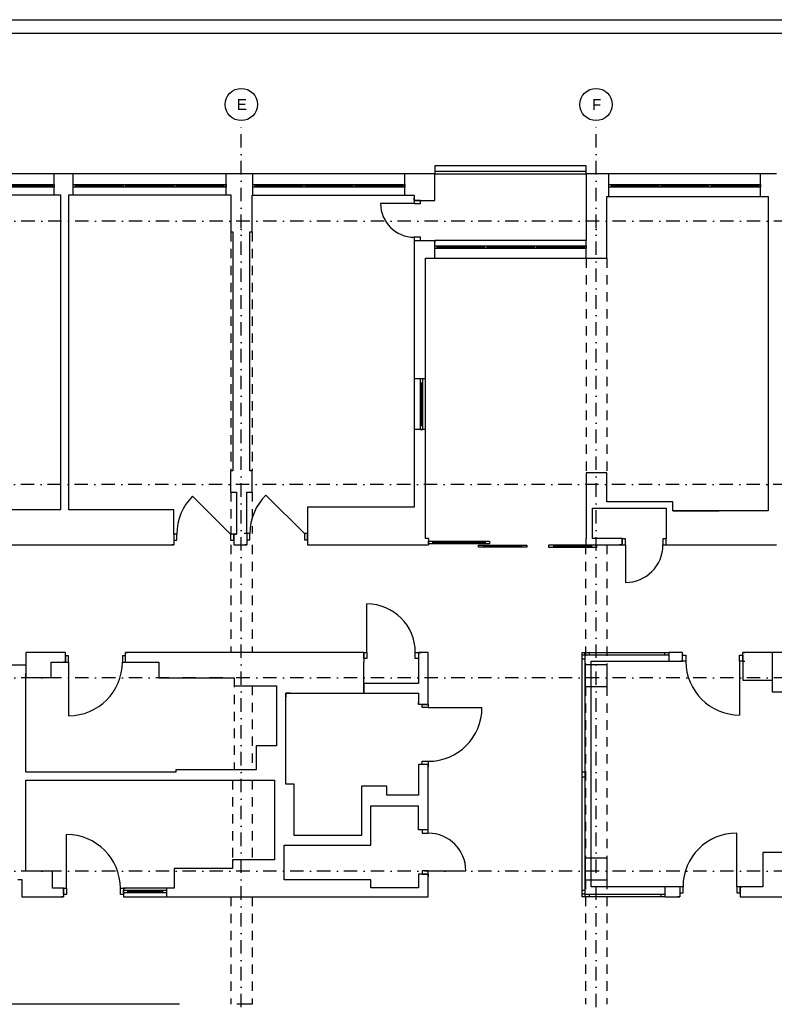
# Model space of a CAD drawing. Header units: metres. Extents: x -5222 to 1778, y -168 to 2848.
# Tile 9 of 16: x -2494 to -1090, y 970 to 2802. Entities that reach past the tile are written whole.
import ezdxf
from ezdxf.enums import TextEntityAlignment as Align

# ---------------------------------------------------------------- set-up
doc = ezdxf.new("R2010")
doc.units = ezdxf.units.M
doc.header["$LTSCALE"] = 50
doc.header["$MEASUREMENT"] = 0
doc.linetypes.add('DO', pattern=[1, 0.5, -0.24, 0.02, -0.24])
doc.linetypes.add('DP', pattern=[0.63, 0.35, -0.28])
for name, color, linetype in [('BS_ram', 2, 'Continuous'), ('BZ_osd', 1, 'DO'), ('k3_sciany istn', 1, 'DP')]:
    doc.layers.add(name, color=color, linetype=linetype)
doc.styles.add('GENERATED_STYLE_1', font='arial.ttf')

msp = doc.modelspace()

# ---------------------------------------------------------------- linework, layer by layer
at = {"layer": 'BS_ram', "color": 1}
msp.add_lwpolyline([(-5221.528, -167.66), (-5221.528, 2802.34), (1778.472, 2802.34), (1778.472, -167.66)], close=True, dxfattribs=at)
at = {"layer": 'BS_ram'}
msp.add_lwpolyline([(-5071.528, -142.66), (-5071.528, 2777.34), (1753.472, 2777.34), (1753.472, -142.66)], close=True, dxfattribs=at)
at = {"layer": 'BZ_osd'}
for p, q in [((-2082.01, 214.531), (-2082.01, 2614.531)), ((-1422.01, 214.531), (-1422.01, 2614.531)), ((183.67, 2427.441), (-4907.568, 2427.441)), ((182.658, 1937.441), (-4907.568, 1937.441)), ((183.67, 1577.441), (-4907.568, 1577.441)), ((183.67, 1217.441), (-4907.568, 1217.441))]:
    msp.add_line(p, q, dxfattribs=at)
at = {"layer": 'BZ_osd', "color": 7, "linetype": 'Continuous'}
for centre in [(-2082.01, 2644.531), (-1422.01, 2644.531)]:
    msp.add_circle(centre, 30, dxfattribs=at)
at = {"layer": 'k3_sciany istn', "linetype": 'Continuous'}
for p, q in [((-1440.14, 2530.541), (-1722.144, 2530.541)), ((-1722.144, 2530.541), (-1722.144, 2515.541)), ((-1440.14, 2515.541), (-1440.14, 2530.541)), ((-2430.11, 2515.541), (-2715.61, 2515.541)), ((-2430.11, 2476.241), (-2430.11, 2515.541)), ((-2394.91, 2476.241), (-2394.91, 2515.541)), ((-2110.31, 2515.541), (-2394.91, 2515.541)), ((-2110.31, 2476.241), (-2110.31, 2515.541)), ((-2060.764, 2475.541), (-2060.764, 2515.541)), ((-1777.464, 2515.541), (-2060.764, 2515.541)), ((-1777.464, 2475.541), (-1777.464, 2515.541)), ((-1722.144, 2520.541), (-1440.14, 2520.541)), ((-1722.144, 2515.541), (-1440.14, 2515.541)), ((-1398.01, 2473.241), (-1398.01, 2515.541)), ((-1116.007, 2515.541), (-1398.01, 2515.541)), ((-1116.007, 2473.241), (-1116.007, 2515.541)), ((-2715.61, 2495.541), (-2430.11, 2495.541)), ((-2434.11, 2493.041), (-2523.943, 2493.041)), ((-2434.11, 2495.541), (-2434.11, 2490.541)), ((-2430.11, 2495.541), (-2430.11, 2490.541)), ((-2394.91, 2490.541), (-2394.91, 2495.541)), ((-2394.91, 2495.541), (-2110.31, 2495.541)), ((-2390.91, 2495.541), (-2390.91, 2490.541)), ((-2301.377, 2493.041), (-2390.91, 2493.041)), ((-2301.377, 2495.541), (-2301.377, 2490.541)), ((-2297.377, 2495.541), (-2297.377, 2490.541)), ((-2207.843, 2493.041), (-2297.377, 2493.041)), ((-2207.843, 2495.541), (-2207.843, 2490.541)), ((-2203.843, 2495.541), (-2203.843, 2490.541)), ((-2114.31, 2493.041), (-2203.843, 2493.041)), ((-2114.31, 2495.541), (-2114.31, 2490.541)), ((-2110.31, 2495.541), (-2110.31, 2490.541)), ((-2060.764, 2490.541), (-2060.764, 2495.541)), ((-2060.764, 2495.541), (-1777.464, 2495.541)), ((-2056.764, 2495.541), (-2056.764, 2490.541)), ((-1967.664, 2493.041), (-2056.764, 2493.041)), ((-1967.664, 2495.541), (-1967.664, 2490.541)), ((-1963.664, 2495.541), (-1963.664, 2490.541)), ((-1874.564, 2493.041), (-1963.664, 2493.041)), ((-1874.564, 2495.541), (-1874.564, 2490.541)), ((-1870.564, 2495.541), (-1870.564, 2490.541)), ((-1781.464, 2493.041), (-1870.564, 2493.041)), ((-1781.464, 2495.541), (-1781.464, 2490.541)), ((-1777.464, 2495.541), (-1777.464, 2490.541)), ((-1398.01, 2490.541), (-1398.01, 2495.541)), ((-1398.01, 2495.541), (-1116.007, 2495.541)), ((-1394.01, 2495.541), (-1394.01, 2490.541)), ((-1305.342, 2493.041), (-1394.01, 2493.041)), ((-1305.342, 2495.541), (-1305.342, 2490.541)), ((-1301.342, 2495.541), (-1301.342, 2490.541)), ((-1212.674, 2493.041), (-1301.342, 2493.041)), ((-1212.674, 2495.541), (-1212.674, 2490.541)), ((-1208.674, 2495.541), (-1208.674, 2490.541)), ((-1120.007, 2493.041), (-1208.674, 2493.041)), ((-1120.007, 2495.541), (-1120.007, 2490.541)), ((-1116.007, 2495.541), (-1116.007, 2490.541)), ((-2430.11, 2490.541), (-2715.61, 2490.541)), ((-2715.61, 2476.241), (-2430.11, 2476.241)), ((-2110.31, 2490.541), (-2394.91, 2490.541)), ((-2394.91, 2476.241), (-2110.31, 2476.241)), ((-1777.464, 2490.541), (-2060.764, 2490.541)), ((-2060.764, 2475.541), (-1777.464, 2475.541)), ((-1116.007, 2490.541), (-1398.01, 2490.541)), ((-1760.264, 2460.041), (-1822.764, 2460.041)), ((-1760.264, 2466.041), (-1760.264, 2470.741)), ((-1760.264, 2466.041), (-1760.264, 2470.741)), ((-1760.264, 2466.041), (-1748.764, 2466.041)), ((-1760.264, 2466.041), (-1760.264, 2460.041)), ((-1748.764, 2466.041), (-1760.264, 2466.041)), ((-1760.264, 2466.041), (-1748.764, 2466.041)), ((-1760.264, 2460.041), (-1748.764, 2460.041)), ((-1748.764, 2466.041), (-1722.144, 2466.041)), ((-1748.764, 2460.041), (-1748.764, 2466.041)), ((-1748.764, 2466.041), (-1722.144, 2466.041)), ((-1722.144, 2466.041), (-1722.144, 2469.741)), ((-1722.144, 2466.041), (-1722.144, 2469.741)), ((-1398.01, 2473.241), (-1116.007, 2473.241)), ((-1748.764, 2397.541), (-1760.264, 2397.541)), ((-1760.264, 2397.541), (-1760.264, 2391.541)), ((-1760.264, 2391.541), (-1760.264, 2386.841)), ((-1760.264, 2391.541), (-1748.764, 2391.541)), ((-1760.264, 2391.541), (-1748.764, 2391.541)), ((-1760.264, 2391.541), (-1748.764, 2391.541)), ((-1760.264, 2391.541), (-1760.264, 2386.841)), ((-1748.764, 2391.541), (-1748.764, 2397.541)), ((-1748.764, 2391.541), (-1722.144, 2391.541)), ((-1748.764, 2391.541), (-1722.144, 2391.541)), ((-1722.144, 2358.241), (-1722.144, 2391.541)), ((-1440.14, 2391.541), (-1722.144, 2391.541)), ((-1722.144, 2391.541), (-1722.144, 2387.841)), ((-1722.144, 2391.541), (-1722.144, 2387.841)), ((-1440.14, 2358.241), (-1440.14, 2391.541)), ((-1722.144, 2376.541), (-1722.144, 2381.541)), ((-1722.144, 2381.541), (-1440.14, 2381.541)), ((-1440.14, 2376.541), (-1722.144, 2376.541)), ((-1718.144, 2381.541), (-1718.144, 2376.541)), ((-1629.476, 2379.041), (-1718.144, 2379.041)), ((-1629.476, 2381.541), (-1629.476, 2376.541)), ((-1625.476, 2381.541), (-1625.476, 2376.541)), ((-1536.808, 2379.041), (-1625.476, 2379.041)), ((-1536.808, 2381.541), (-1536.808, 2376.541)), ((-1532.808, 2381.541), (-1532.808, 2376.541)), ((-1444.14, 2379.041), (-1532.808, 2379.041)), ((-1444.14, 2381.541), (-1444.14, 2376.541)), ((-1440.14, 2381.541), (-1440.14, 2376.541)), ((-1722.144, 2358.241), (-1440.14, 2358.241)), ((-1739.014, 2133.841), (-1760.264, 2133.841)), ((-1760.264, 2133.841), (-1760.264, 2039.841)), ((-1749.014, 2133.841), (-1749.014, 2039.841)), ((-1744.014, 2133.841), (-1749.014, 2133.841)), ((-1749.014, 2126.341), (-1744.014, 2126.341)), ((-1746.514, 2126.341), (-1746.514, 2047.341)), ((-1744.014, 2039.841), (-1744.014, 2133.841)), ((-1739.014, 2039.841), (-1739.014, 2133.841)), ((-1739.014, 2039.841), (-1760.264, 2039.841)), ((-1749.014, 2047.341), (-1744.014, 2047.341)), ((-1749.014, 2039.841), (-1744.014, 2039.841)), ((-2101.88, 1845.041), (-2172.591, 1915.751)), ((-1964.664, 1845.941), (-2036.326, 1917.603)), ((-1279.41, 1888.241), (-1192.81, 1888.241)), ((-2207.88, 1845.041), (-2207.88, 1833.541)), ((-2201.88, 1845.041), (-2207.88, 1845.041)), ((-2207.88, 1845.041), (-2207.88, 1833.541)), ((-2207.88, 1845.041), (-2207.88, 1833.541)), ((-2207.88, 1833.541), (-2207.88, 1824.941)), ((-2207.88, 1833.541), (-2201.88, 1833.541)), ((-2207.88, 1833.541), (-2207.88, 1824.941)), ((-2201.88, 1833.541), (-2201.88, 1845.041)), ((-2095.88, 1845.041), (-2101.88, 1845.041)), ((-2101.88, 1845.041), (-2101.88, 1833.541)), ((-2101.88, 1833.541), (-2095.88, 1833.541)), ((-2095.88, 1845.041), (-2091.18, 1845.041)), ((-2095.88, 1845.041), (-2095.88, 1833.541)), ((-2095.88, 1833.541), (-2095.88, 1845.041)), ((-2095.88, 1845.041), (-2095.88, 1833.541)), ((-2095.88, 1845.041), (-2091.18, 1845.041)), ((-2095.88, 1833.541), (-2095.88, 1824.941)), ((-2095.88, 1833.541), (-2095.88, 1824.941)), ((-2072.01, 1845.941), (-2076.71, 1845.941)), ((-2072.01, 1845.941), (-2076.71, 1845.941)), ((-2072.01, 1845.941), (-2072.01, 1834.441)), ((-2066.01, 1845.941), (-2072.01, 1845.941)), ((-2072.01, 1845.941), (-2072.01, 1834.441)), ((-2072.01, 1845.941), (-2072.01, 1834.441)), ((-2072.01, 1834.441), (-2072.01, 1824.941)), ((-2072.01, 1834.441), (-2066.01, 1834.441)), ((-2072.01, 1834.441), (-2072.01, 1824.941)), ((-2066.01, 1834.441), (-2066.01, 1845.941)), ((-1958.664, 1845.941), (-1964.664, 1845.941)), ((-1964.664, 1845.941), (-1964.664, 1834.441)), ((-1964.664, 1834.441), (-1958.664, 1834.441)), ((-1958.664, 1845.941), (-1958.664, 1834.441)), ((-1958.664, 1834.441), (-1958.664, 1845.941)), ((-1958.664, 1845.941), (-1958.664, 1834.441)), ((-1958.664, 1834.441), (-1958.664, 1824.941)), ((-1958.664, 1834.441), (-1958.664, 1824.941)), ((-1733.51, 1836.941), (-1733.51, 1824.941)), ((-1440.51, 1824.941), (-1440.51, 1836.941)), ((-1373.41, 1836.941), (-1377.11, 1836.941)), ((-1373.41, 1836.941), (-1377.11, 1836.941)), ((-1373.41, 1836.441), (-1373.41, 1836.941)), ((-1373.41, 1836.441), (-1373.41, 1836.941)), ((-1373.41, 1824.941), (-1373.41, 1836.441)), ((-1367.41, 1836.441), (-1373.41, 1836.441)), ((-1373.41, 1836.441), (-1373.41, 1824.941)), ((-1373.41, 1824.941), (-1373.41, 1836.441)), ((-1367.41, 1824.941), (-1367.41, 1836.441)), ((-1291.41, 1836.441), (-1297.41, 1836.441)), ((-1297.41, 1836.441), (-1297.41, 1824.941)), ((-1291.41, 1836.441), (-1291.41, 1836.941)), ((-1291.41, 1836.441), (-1291.41, 1836.941)), ((-1291.41, 1824.941), (-1291.41, 1836.441)), ((-1291.41, 1824.941), (-1291.41, 1836.441)), ((-1291.41, 1824.941), (-1291.41, 1836.441)), ((-2207.88, 1824.941), (-2211.58, 1824.941)), ((-2207.88, 1824.941), (-2211.58, 1824.941)), ((-2095.88, 1824.941), (-2092.18, 1824.941)), ((-2095.88, 1824.941), (-2092.18, 1824.941)), ((-2072.01, 1824.941), (-2075.71, 1824.941)), ((-2072.01, 1824.941), (-2075.71, 1824.941)), ((-1958.664, 1824.941), (-1954.964, 1824.941)), ((-1958.664, 1824.941), (-1954.964, 1824.941)), ((-1733.51, 1831.941), (-1620.51, 1831.941)), ((-1733.51, 1826.941), (-1733.51, 1831.941)), ((-1620.51, 1826.941), (-1733.51, 1826.941)), ((-1726.01, 1831.941), (-1726.01, 1826.941)), ((-1726.01, 1829.441), (-1628.01, 1829.441)), ((-1640.51, 1824.441), (-1630.51, 1824.441)), ((-1640.51, 1820.441), (-1640.51, 1824.441)), ((-1630.51, 1820.441), (-1640.51, 1820.441)), ((-1630.51, 1822.441), (-1630.51, 1824.441)), ((-1630.51, 1824.441), (-1560.51, 1824.441)), ((-1630.51, 1824.441), (-1630.51, 1820.441)), ((-1630.51, 1820.441), (-1630.51, 1822.441)), ((-1630.51, 1822.441), (-1560.51, 1822.441)), ((-1560.51, 1822.441), (-1630.51, 1822.441)), ((-1560.51, 1822.441), (-1630.51, 1822.441)), ((-1560.51, 1820.441), (-1630.51, 1820.441)), ((-1628.01, 1831.941), (-1628.01, 1826.941)), ((-1620.51, 1831.941), (-1620.51, 1826.941)), ((-1560.51, 1824.441), (-1560.51, 1822.441)), ((-1560.51, 1820.441), (-1560.51, 1824.441)), ((-1560.51, 1824.441), (-1550.51, 1824.441)), ((-1560.51, 1822.441), (-1560.51, 1820.441)), ((-1550.51, 1820.441), (-1560.51, 1820.441)), ((-1550.51, 1824.441), (-1550.51, 1820.441)), ((-1500.51, 1824.441), (-1510.51, 1824.441)), ((-1510.51, 1824.441), (-1510.51, 1820.441)), ((-1510.51, 1820.441), (-1500.51, 1820.441)), ((-1500.51, 1824.441), (-1500.51, 1822.441)), ((-1430.51, 1824.441), (-1500.51, 1824.441)), ((-1500.51, 1820.441), (-1500.51, 1824.441)), ((-1500.51, 1822.441), (-1500.51, 1820.441)), ((-1430.51, 1822.441), (-1500.51, 1822.441)), ((-1500.51, 1822.441), (-1430.51, 1822.441)), ((-1500.51, 1822.441), (-1430.51, 1822.441)), ((-1500.51, 1820.441), (-1430.51, 1820.441)), ((-1430.51, 1822.441), (-1430.51, 1824.441)), ((-1420.51, 1824.441), (-1430.51, 1824.441)), ((-1430.51, 1824.441), (-1430.51, 1820.441)), ((-1430.51, 1820.441), (-1430.51, 1822.441)), ((-1430.51, 1820.441), (-1420.51, 1820.441)), ((-1420.51, 1820.441), (-1420.51, 1824.441)), ((-1373.41, 1824.941), (-1378.11, 1824.941)), ((-1373.41, 1824.941), (-1378.11, 1824.941)), ((-1373.41, 1824.941), (-1367.41, 1824.941)), ((-1367.41, 1824.941), (-1367.41, 1754.941)), ((-1297.41, 1824.941), (-1291.41, 1824.941)), ((-1291.41, 1824.941), (-1286.71, 1824.941)), ((-1291.41, 1824.941), (-1286.71, 1824.941)), ((-1848.268, 1624.941), (-1848.268, 1714.941)), ((-2409.268, 1624.941), (-2412.968, 1624.941)), ((-2409.268, 1624.941), (-2412.968, 1624.941)), ((-2409.268, 1618.441), (-2409.268, 1624.941)), ((-2409.268, 1618.441), (-2409.268, 1624.941)), ((-2409.268, 1606.941), (-2409.268, 1618.441)), ((-2403.268, 1618.441), (-2409.268, 1618.441)), ((-2409.268, 1618.441), (-2409.268, 1606.941)), ((-2409.268, 1606.941), (-2409.268, 1618.441)), ((-2403.268, 1606.941), (-2403.268, 1618.441)), ((-2297.268, 1618.441), (-2303.268, 1618.441)), ((-2303.268, 1618.441), (-2303.268, 1606.941)), ((-2297.268, 1624.941), (-2293.568, 1624.941)), ((-2297.268, 1618.441), (-2297.268, 1624.941)), ((-2297.268, 1618.441), (-2297.268, 1624.941)), ((-2297.268, 1624.941), (-2293.568, 1624.941)), ((-2297.268, 1606.941), (-2297.268, 1618.441)), ((-2297.268, 1606.941), (-2297.268, 1618.441)), ((-2297.268, 1606.941), (-2297.268, 1618.441)), ((-1854.268, 1624.941), (-1858.968, 1624.941)), ((-1854.268, 1624.941), (-1858.968, 1624.941)), ((-1854.268, 1624.941), (-1854.268, 1613.441)), ((-1854.268, 1624.941), (-1848.268, 1624.941)), ((-1854.268, 1613.441), (-1854.268, 1624.941)), ((-1854.268, 1624.941), (-1854.268, 1613.441)), ((-1854.268, 1613.441), (-1854.268, 1606.941)), ((-1848.268, 1613.441), (-1854.268, 1613.441)), ((-1854.268, 1613.441), (-1854.268, 1606.941)), ((-1848.268, 1624.941), (-1848.268, 1613.441)), ((-1758.268, 1613.441), (-1758.268, 1624.941)), ((-1758.268, 1624.941), (-1752.268, 1624.941)), ((-1752.268, 1613.441), (-1758.268, 1613.441)), ((-1752.268, 1624.941), (-1747.568, 1624.941)), ((-1752.268, 1624.941), (-1752.268, 1613.441)), ((-1752.268, 1624.941), (-1752.268, 1613.441)), ((-1752.268, 1624.941), (-1752.268, 1613.441)), ((-1752.268, 1624.941), (-1747.568, 1624.941)), ((-1752.268, 1613.441), (-1752.268, 1606.941)), ((-1752.268, 1613.441), (-1752.268, 1606.941)), ((-1447.563, 1624.941), (-1286.331, 1624.941)), ((-1447.563, 1624.941), (-1442.563, 1624.941)), ((-1447.563, 1169.941), (-1447.563, 1624.941)), ((-1447.563, 1619.941), (-1447.563, 1624.941)), ((-1447.563, 1612.441), (-1447.563, 1619.941)), ((-1442.563, 1619.941), (-1447.563, 1619.941)), ((-1442.563, 1624.941), (-1435.063, 1624.941)), ((-1442.563, 1619.941), (-1442.563, 1624.941)), ((-1435.063, 1619.941), (-1442.563, 1619.941)), ((-1442.563, 1619.941), (-1442.563, 1612.441)), ((-1435.063, 1624.941), (-1435.063, 1619.941)), ((-1435.063, 1624.941), (-1293.831, 1624.941)), ((-1293.831, 1619.941), (-1435.063, 1619.941)), ((-1293.831, 1619.941), (-1293.831, 1624.941)), ((-1293.831, 1624.941), (-1286.331, 1624.941)), ((-1286.331, 1619.941), (-1293.831, 1619.941)), ((-1286.331, 1624.941), (-1286.331, 1619.941)), ((-1286.331, 1624.941), (-1286.331, 1619.941)), ((-1286.331, 1619.941), (-1286.331, 1608.341)), ((-1260.831, 1624.941), (-1264.531, 1624.941)), ((-1260.831, 1624.941), (-1264.531, 1624.941)), ((-1260.831, 1619.841), (-1260.831, 1624.941)), ((-1260.831, 1619.841), (-1260.831, 1624.941)), ((-1260.831, 1608.341), (-1260.831, 1619.841)), ((-1260.831, 1619.841), (-1254.831, 1619.841)), ((-1260.831, 1608.341), (-1260.831, 1619.841)), ((-1260.831, 1608.341), (-1260.831, 1619.841)), ((-1254.831, 1619.841), (-1254.831, 1608.341)), ((-1154.831, 1608.341), (-1154.831, 1619.841)), ((-1154.831, 1619.841), (-1148.831, 1619.841)), ((-1148.831, 1624.941), (-1145.131, 1624.941)), ((-1148.831, 1619.841), (-1148.831, 1624.941)), ((-1148.831, 1619.841), (-1148.831, 1624.941)), ((-1148.831, 1624.941), (-1145.131, 1624.941)), ((-1148.831, 1608.341), (-1148.831, 1619.841)), ((-1148.831, 1619.841), (-1148.831, 1608.341)), ((-1148.831, 1608.341), (-1148.831, 1619.841)), ((-2409.268, 1606.941), (-2412.968, 1606.941)), ((-2409.268, 1606.941), (-2412.968, 1606.941)), ((-2409.268, 1606.941), (-2403.268, 1606.941)), ((-2403.268, 1606.941), (-2403.268, 1506.941)), ((-2303.268, 1606.941), (-2297.268, 1606.941)), ((-2297.268, 1606.941), (-2293.568, 1606.941)), ((-2297.268, 1606.941), (-2293.568, 1606.941)), ((-1442.563, 1612.441), (-1447.563, 1612.441)), ((-1447.563, 1402.441), (-1447.563, 1612.441)), ((-1442.563, 1612.441), (-1442.563, 1402.441)), ((-1430.963, 1608.341), (-1286.331, 1608.341)), ((-1430.963, 1188.641), (-1430.963, 1608.341)), ((-1260.831, 1608.341), (-1264.531, 1608.341)), ((-1260.831, 1608.341), (-1264.531, 1608.341)), ((-1254.831, 1608.341), (-1260.831, 1608.341)), ((-1148.831, 1608.341), (-1154.831, 1608.341)), ((-1154.831, 1608.341), (-1154.831, 1508.341)), ((-1148.831, 1608.341), (-1145.131, 1608.341)), ((-1148.831, 1608.341), (-1145.131, 1608.341)), ((-1752.268, 1528.141), (-1752.268, 1531.841)), ((-1752.268, 1528.141), (-1752.268, 1531.841)), ((-1745.768, 1528.141), (-1752.268, 1528.141)), ((-1745.768, 1528.141), (-1752.268, 1528.141)), ((-1734.268, 1528.141), (-1745.768, 1528.141)), ((-1745.768, 1522.141), (-1745.768, 1528.141)), ((-1745.768, 1528.141), (-1734.268, 1528.141)), ((-1734.268, 1528.141), (-1745.768, 1528.141)), ((-1734.268, 1522.141), (-1745.768, 1522.141)), ((-1734.268, 1528.141), (-1734.268, 1532.841)), ((-1734.268, 1528.141), (-1734.268, 1532.841)), ((-1734.268, 1528.141), (-1734.268, 1522.141)), ((-1734.268, 1522.141), (-1634.268, 1522.141)), ((-2054.468, 1451.041), (-2054.468, 1406.441)), ((-1752.268, 1416.141), (-1752.268, 1412.441)), ((-1745.768, 1416.141), (-1752.268, 1416.141)), ((-1745.768, 1416.141), (-1752.268, 1416.141)), ((-1752.268, 1416.141), (-1752.268, 1412.441)), ((-1745.768, 1416.141), (-1745.768, 1422.141)), ((-1745.768, 1422.141), (-1734.268, 1422.141)), ((-1734.268, 1416.141), (-1745.768, 1416.141)), ((-1734.268, 1416.141), (-1745.768, 1416.141)), ((-1734.268, 1416.141), (-1745.768, 1416.141)), ((-1734.268, 1422.141), (-1734.268, 1416.141)), ((-1734.268, 1416.141), (-1734.268, 1411.441)), ((-1734.268, 1416.141), (-1734.268, 1411.441)), ((-2203.868, 1406.441), (-2203.868, 1401.941)), ((-1447.563, 1397.441), (-1447.563, 1402.441)), ((-1447.563, 1402.441), (-1442.563, 1402.441)), ((-1447.563, 1392.441), (-1447.563, 1397.441)), ((-1442.563, 1402.441), (-1442.563, 1397.441)), ((-1442.563, 1397.441), (-1442.563, 1392.441)), ((-1442.563, 1392.441), (-1447.563, 1392.441)), ((-1447.563, 1182.441), (-1447.563, 1392.441)), ((-1442.563, 1392.441), (-1442.563, 1182.441)), ((-1752.268, 1298.041), (-1752.268, 1339.141)), ((-2407.068, 1185.941), (-2407.068, 1285.941)), ((-1752.268, 1294.341), (-1752.268, 1298.041)), ((-1745.768, 1294.341), (-1752.268, 1294.341)), ((-1745.768, 1294.341), (-1752.268, 1294.341)), ((-1734.268, 1294.341), (-1745.768, 1294.341)), ((-1745.768, 1294.341), (-1745.768, 1288.341)), ((-1734.268, 1294.341), (-1745.768, 1294.341)), ((-1734.268, 1294.341), (-1745.768, 1294.341)), ((-1745.768, 1288.341), (-1734.268, 1288.341)), ((-1734.268, 1294.341), (-1734.268, 1299.041)), ((-1734.268, 1294.341), (-1734.268, 1299.041)), ((-1734.268, 1288.341), (-1734.268, 1294.341)), ((-1160.131, 1188.641), (-1160.131, 1288.641)), ((-1752.268, 1212.341), (-1752.268, 1208.641)), ((-1745.768, 1212.341), (-1752.268, 1212.341)), ((-1745.768, 1212.341), (-1752.268, 1212.341)), ((-1752.268, 1212.341), (-1752.268, 1208.641)), ((-1734.268, 1218.341), (-1745.768, 1218.341)), ((-1745.768, 1218.341), (-1745.768, 1212.341)), ((-1734.268, 1212.341), (-1745.768, 1212.341)), ((-1745.768, 1212.341), (-1734.268, 1212.341)), ((-1734.268, 1212.341), (-1745.768, 1212.341)), ((-1734.268, 1212.341), (-1734.268, 1218.341)), ((-1734.268, 1218.341), (-1664.268, 1218.341)), ((-1734.268, 1212.341), (-1734.268, 1207.641)), ((-1734.268, 1212.341), (-1734.268, 1207.641)), ((-2413.068, 1185.941), (-2416.768, 1185.941)), ((-2413.068, 1185.941), (-2416.768, 1185.941)), ((-2413.068, 1185.941), (-2413.068, 1174.441)), ((-2413.068, 1185.941), (-2407.068, 1185.941)), ((-2413.068, 1174.441), (-2413.068, 1185.941)), ((-2413.068, 1185.941), (-2413.068, 1174.441)), ((-2413.068, 1174.441), (-2413.068, 1169.941)), ((-2407.068, 1174.441), (-2413.068, 1174.441)), ((-2413.068, 1174.441), (-2413.068, 1169.941)), ((-2407.068, 1185.941), (-2407.068, 1174.441)), ((-2307.068, 1174.441), (-2307.068, 1185.941)), ((-2307.068, 1185.941), (-2301.068, 1185.941)), ((-2301.068, 1174.441), (-2307.068, 1174.441)), ((-2301.068, 1185.941), (-2297.368, 1185.941)), ((-2301.068, 1185.941), (-2301.068, 1174.441)), ((-2221.068, 1185.941), (-2301.068, 1185.941)), ((-2301.068, 1185.941), (-2301.068, 1174.441)), ((-2301.068, 1185.941), (-2301.068, 1174.441)), ((-2301.068, 1185.941), (-2297.368, 1185.941)), ((-2301.068, 1182.441), (-2221.068, 1182.441)), ((-2301.068, 1177.441), (-2301.068, 1182.441)), ((-2221.068, 1177.441), (-2301.068, 1177.441)), ((-2301.068, 1174.441), (-2301.068, 1169.941)), ((-2301.068, 1174.441), (-2301.068, 1169.941)), ((-2293.568, 1182.441), (-2293.568, 1177.441)), ((-2293.568, 1179.941), (-2228.568, 1179.941)), ((-2228.568, 1182.441), (-2228.568, 1177.441)), ((-2221.068, 1182.441), (-2221.068, 1177.441)), ((-2221.031, 1185.941), (-2221.031, 1169.941)), ((-1447.563, 1174.941), (-1447.563, 1182.441)), ((-1447.563, 1182.441), (-1442.563, 1182.441)), ((-1447.563, 1169.941), (-1447.563, 1174.941)), ((-1442.563, 1174.941), (-1447.563, 1174.941)), ((-1442.563, 1182.441), (-1442.563, 1174.941)), ((-1442.563, 1174.941), (-1435.063, 1174.941)), ((-1442.563, 1174.941), (-1442.563, 1169.941)), ((-1435.063, 1174.941), (-1435.063, 1169.941)), ((-1435.063, 1174.941), (-1300.631, 1174.941)), ((-1293.131, 1188.641), (-1430.963, 1188.641)), ((-1300.631, 1169.941), (-1300.631, 1174.941)), ((-1300.631, 1174.941), (-1293.131, 1174.941)), ((-1293.131, 1174.941), (-1293.131, 1188.641)), ((-1293.131, 1169.941), (-1293.131, 1174.941)), ((-1293.131, 1169.941), (-1293.131, 1174.941)), ((-1266.131, 1188.641), (-1269.831, 1188.641)), ((-1266.131, 1188.641), (-1269.831, 1188.641)), ((-1266.131, 1188.641), (-1266.131, 1177.141)), ((-1260.131, 1188.641), (-1266.131, 1188.641)), ((-1266.131, 1188.641), (-1266.131, 1177.141)), ((-1266.131, 1188.641), (-1266.131, 1177.141)), ((-1266.131, 1177.141), (-1266.131, 1169.941)), ((-1266.131, 1177.141), (-1260.131, 1177.141)), ((-1266.131, 1177.141), (-1266.131, 1169.941)), ((-1260.131, 1177.141), (-1260.131, 1188.641)), ((-1154.131, 1188.641), (-1160.131, 1188.641)), ((-1160.131, 1188.641), (-1160.131, 1177.141)), ((-1160.131, 1177.141), (-1154.131, 1177.141)), ((-1154.131, 1188.641), (-1150.431, 1188.641)), ((-1154.131, 1188.641), (-1154.131, 1177.141)), ((-1154.131, 1177.141), (-1154.131, 1188.641)), ((-1154.131, 1188.641), (-1154.131, 1177.141)), ((-1154.131, 1188.641), (-1150.431, 1188.641)), ((-1154.131, 1177.141), (-1154.131, 1169.941)), ((-1154.131, 1177.141), (-1154.131, 1169.941)), ((-2413.068, 1169.941), (-2416.768, 1169.941)), ((-2413.068, 1169.941), (-2416.768, 1169.941)), ((-2301.068, 1169.941), (-2297.368, 1169.941)), ((-2301.068, 1169.941), (-2221.068, 1169.941)), ((-2301.068, 1169.941), (-2297.368, 1169.941)), ((-1293.131, 1169.941), (-1447.563, 1169.941)), ((-1442.563, 1169.941), (-1447.563, 1169.941)), ((-1435.063, 1169.941), (-1442.563, 1169.941)), ((-1300.631, 1169.941), (-1435.063, 1169.941)), ((-1293.131, 1169.941), (-1300.631, 1169.941)), ((-1266.131, 1169.941), (-1269.831, 1169.941)), ((-1266.131, 1169.941), (-1269.831, 1169.941)), ((-1154.131, 1169.941), (-1150.431, 1169.941)), ((-1154.131, 1169.941), (-1150.431, 1169.941))]:
    msp.add_line(p, q, dxfattribs=at)
at = {"layer": 'k3_sciany istn', "color": 251, "linetype": 'DP'}
for p, q in [((-2101.51, 2407.341), (-2101.51, 1962.941)), ((-2062.01, 2407.341), (-2062.01, 1962.941)), ((-1440.51, 2358.241), (-1440.51, 1958.941)), ((-1402.01, 2358.241), (-1402.01, 1958.941)), ((-2101.51, 1922.941), (-2101.51, 1845.041)), ((-2062.01, 1922.941), (-2062.01, 1845.941)), ((-2101.51, 1824.941), (-2101.51, 1624.941)), ((-2062.01, 1824.941), (-2062.01, 1624.941)), ((-1441.51, 1824.941), (-1441.51, 1601.441)), ((-1402.01, 1824.941), (-1402.01, 1601.441)), ((-2095.468, 1577.441), (-2095.468, 1406.441)), ((-2062.01, 1562.741), (-2062.01, 1406.441)), ((-1441.51, 1561.441), (-1441.51, 1241.723)), ((-1402.01, 1561.441), (-1402.01, 1241.723)), ((-2098.168, 1386.941), (-2098.168, 1222.441)), ((-2062.01, 1386.941), (-2062.01, 1238.941)), ((-1441.51, 1201.741), (-1441.51, 969.941)), ((-1402.01, 1201.741), (-1402.01, 969.941)), ((-2101.51, 1169.941), (-2101.51, 969.941)), ((-2062.01, 1169.941), (-2062.01, 969.941))]:
    msp.add_line(p, q, dxfattribs=at)
at = {"layer": 'k3_sciany istn', "linetype": 'Continuous', "flags": 128}
for points in [[(-2394.91, 2515.541), (-2430.11, 2515.541)], [(-2101.51, 2515.541), (-2110.31, 2515.541)], [(-2060.764, 2515.541), (-2101.51, 2515.541)], [(-1722.144, 2515.541), (-1777.464, 2515.541)], [(-1722.144, 2466.041), (-1722.144, 2515.541)], [(-1440.14, 2515.541), (-1440.14, 2391.541)], [(-1398.01, 2515.541), (-1440.14, 2515.541)], [(-1086.31, 2515.541), (-1116.007, 2515.541)], [(-2430.11, 2476.241), (-2418.31, 2476.241)], [(-2418.31, 2476.241), (-2418.31, 1889.941)], [(-2403.11, 2476.241), (-2394.91, 2476.241)], [(-2403.11, 1889.941), (-2403.11, 2476.241)], [(-2110.31, 2476.241), (-2101.51, 2476.241)], [(-2101.51, 2476.241), (-2101.51, 2475.541)], [(-2101.51, 2475.541), (-2101.51, 2407.341)], [(-2061.96, 2475.541), (-2060.764, 2475.541)], [(-2061.96, 2407.341), (-2061.96, 2475.541)], [(-1777.464, 2475.541), (-1760.264, 2475.541)], [(-1760.264, 2475.541), (-1760.264, 2466.041)], [(-1402.01, 2358.241), (-1402.01, 2473.241)], [(-1402.01, 2473.241), (-1398.01, 2473.241)], [(-1116.007, 2473.241), (-1102.01, 2473.241)], [(-1102.01, 2473.241), (-1102.01, 1888.241)], [(-2101.51, 2407.341), (-2097.51, 2407.341)], [(-2097.51, 2407.341), (-2097.51, 1962.941)], [(-2065.96, 2407.341), (-2061.96, 2407.341)], [(-2065.96, 1962.941), (-2065.96, 2407.341)], [(-1760.264, 2391.541), (-1760.264, 2358.241)], [(-1760.264, 2358.241), (-1760.264, 2133.841)], [(-1739.014, 2358.241), (-1722.144, 2358.241)], [(-1739.014, 2133.841), (-1739.014, 2358.241)], [(-1440.14, 2358.241), (-1402.01, 2358.241)], [(-1760.264, 2039.841), (-1760.264, 1894.841)], [(-1739.014, 1894.841), (-1739.014, 2039.841)], [(-2097.51, 1962.941), (-2102.01, 1962.941)], [(-2102.01, 1962.941), (-2102.01, 1922.941)], [(-2062.01, 1962.941), (-2065.96, 1962.941)], [(-2062.01, 1922.941), (-2062.01, 1962.941)], [(-1402.01, 1958.941), (-1440.51, 1958.941)], [(-1440.51, 1958.941), (-1440.51, 1893.341)], [(-1402.01, 1905.341), (-1402.01, 1958.941)], [(-2102.01, 1922.941), (-2091.01, 1922.941)], [(-2091.01, 1922.941), (-2091.01, 1845.941)], [(-2072.01, 1922.941), (-2062.01, 1922.941)], [(-2072.01, 1845.941), (-2072.01, 1922.941)], [(-2418.31, 1889.941), (-2619.51, 1889.941)], [(-2207.88, 1889.941), (-2403.11, 1889.941)], [(-2207.88, 1845.041), (-2207.88, 1889.941)], [(-1760.264, 1894.841), (-1958.664, 1894.841)], [(-1958.664, 1894.841), (-1958.664, 1845.941)], [(-1739.01, 1894.841), (-1739.014, 1894.841)], [(-1739.01, 1836.941), (-1739.01, 1894.841)], [(-1440.51, 1893.341), (-1440.51, 1836.941)], [(-1428.51, 1836.941), (-1428.51, 1893.341)], [(-1428.51, 1893.341), (-1291.41, 1893.341)], [(-1279.41, 1905.341), (-1402.01, 1905.341)], [(-1291.41, 1893.341), (-1291.41, 1836.941)], [(-1279.41, 1888.241), (-1279.41, 1905.341)], [(-1102.01, 1888.241), (-1279.41, 1888.241)], [(-2091.01, 1845.041), (-2095.88, 1845.041)], [(-2091.01, 1845.941), (-2091.01, 1845.041)], [(-1733.51, 1836.941), (-1739.01, 1836.941)], [(-1373.41, 1836.941), (-1428.51, 1836.941)], [(-2619.51, 1824.941), (-2207.88, 1824.941)], [(-2095.88, 1824.941), (-2091.01, 1824.941)], [(-2091.01, 1824.941), (-2072.01, 1824.941)], [(-1958.664, 1824.941), (-1739.01, 1824.941)], [(-1739.01, 1824.941), (-1733.51, 1824.941)], [(-1440.51, 1824.941), (-1373.41, 1824.941)], [(-1291.41, 1824.941), (-1086.31, 1824.941)], [(-2435.868, 1624.941), (-2483.068, 1624.941)], [(-2483.068, 1624.941), (-2483.068, 1578.241)], [(-2409.268, 1624.941), (-2435.868, 1624.941)], [(-2235.468, 1624.941), (-2297.268, 1624.941)], [(-2095.468, 1624.941), (-2235.468, 1624.941)], [(-2016.468, 1624.941), (-2095.468, 1624.941)], [(-1854.268, 1624.941), (-2016.468, 1624.941)], [(-1734.268, 1624.941), (-1752.268, 1624.941)], [(-1734.268, 1528.141), (-1734.268, 1624.941)], [(-1260.831, 1624.941), (-1286.331, 1624.941)], [(-1094.531, 1624.941), (-1148.831, 1624.941)], [(-948.431, 1624.941), (-1094.531, 1624.941)], [(-1094.531, 1624.941), (-1094.531, 1551.741)], [(-2483.068, 1600.941), (-2701.668, 1600.941)], [(-2435.868, 1578.241), (-2435.868, 1606.941)], [(-2435.868, 1606.941), (-2409.268, 1606.941)], [(-2297.268, 1606.941), (-2235.468, 1606.941)], [(-2235.468, 1606.941), (-2235.468, 1577.741)], [(-1854.268, 1549.141), (-1854.268, 1606.941)], [(-1752.268, 1606.941), (-1752.268, 1567.141)], [(-1442.51, 1601.441), (-1442.51, 1561.441)], [(-1401.51, 1601.441), (-1442.51, 1601.441)], [(-1401.51, 1561.441), (-1401.51, 1601.441)], [(-1286.331, 1608.341), (-1260.831, 1608.341)], [(-1148.831, 1608.341), (-1148.831, 1573.341)], [(-2483.068, 1401.941), (-2483.068, 1585.941)], [(-2483.068, 1578.241), (-2435.868, 1578.241)], [(-2235.468, 1577.741), (-2095.468, 1577.741)], [(-2095.468, 1577.741), (-2095.468, 1562.741)], [(-2095.468, 1562.741), (-2016.468, 1562.741)], [(-2016.468, 1562.741), (-2016.468, 1549.141)], [(-1752.268, 1567.141), (-1854.268, 1567.141)], [(-1854.268, 1567.141), (-1854.268, 1549.141)], [(-1442.51, 1561.441), (-1401.51, 1561.441)], [(-1148.831, 1573.341), (-1094.531, 1573.341)], [(-2016.468, 1549.141), (-2016.468, 1451.041)], [(-1999.068, 1549.141), (-1999.068, 1541.312)], [(-1996.568, 1549.141), (-1999.068, 1549.141)], [(-1999.068, 1549.141), (-1854.268, 1549.141)], [(-1999.068, 1386.941), (-1999.068, 1549.141)], [(-1991.239, 1549.141), (-1996.568, 1549.141)], [(-1854.268, 1549.141), (-1752.268, 1549.141)], [(-1752.268, 1549.141), (-1752.268, 1528.141)], [(-1094.531, 1551.741), (-982.031, 1551.741)], [(-2016.468, 1451.041), (-2054.468, 1451.041)], [(-1752.268, 1416.141), (-1752.268, 1359.141)], [(-1734.268, 1294.341), (-1734.268, 1416.141)], [(-2203.868, 1401.941), (-2483.068, 1401.941)], [(-2054.468, 1406.441), (-2203.868, 1406.441)], [(-2483.068, 1217.447), (-2483.068, 1386.941)], [(-2483.068, 1386.941), (-2203.868, 1386.941)], [(-2203.868, 1386.941), (-2054.468, 1386.941)], [(-2054.468, 1386.941), (-2019.968, 1386.941)], [(-2019.968, 1386.941), (-2019.968, 1379.441)], [(-2019.968, 1379.441), (-2019.968, 1265.941)], [(-1999.068, 1379.441), (-1999.068, 1386.941)], [(-1983.768, 1379.441), (-1999.068, 1379.441)], [(-1983.768, 1283.941), (-1983.768, 1379.441)], [(-1811.168, 1376.141), (-1858.168, 1376.141)], [(-1858.168, 1376.141), (-1858.168, 1283.941)], [(-1811.168, 1359.141), (-1811.168, 1376.141)], [(-1752.268, 1359.141), (-1811.168, 1359.141)], [(-1840.968, 1339.141), (-1752.268, 1339.141)], [(-1840.968, 1265.941), (-1840.968, 1339.141)], [(-1858.168, 1283.941), (-1983.768, 1283.941)], [(-2019.968, 1265.941), (-2019.968, 1238.941)], [(-2002.268, 1265.941), (-1840.968, 1265.941)], [(-2002.268, 1238.941), (-2002.268, 1265.941)], [(-982.031, 1252.341), (-1111.431, 1252.341)], [(-1111.431, 1252.341), (-1111.431, 1188.641)], [(-2019.968, 1238.941), (-2098.168, 1238.941)], [(-2098.168, 1238.941), (-2098.168, 1222.441)], [(-2002.268, 1201.541), (-2002.268, 1238.941)], [(-1442.51, 1241.741), (-1442.51, 1201.741)], [(-1401.51, 1241.741), (-1442.51, 1241.741)], [(-1401.51, 1201.741), (-1401.51, 1241.741)], [(-2483.068, 1217.441), (-2483.068, 1217.447)], [(-2433.068, 1217.441), (-2483.068, 1217.441)], [(-2433.068, 1185.941), (-2433.068, 1217.441)], [(-2098.168, 1222.441), (-2207.068, 1222.441)], [(-2207.068, 1222.441), (-2207.068, 1185.941)], [(-1752.268, 1212.341), (-1752.268, 1186.541)], [(-1734.268, 1169.941), (-1734.268, 1212.341)], [(-2498.068, 1202.121), (-2490.668, 1202.121)], [(-2490.668, 1202.121), (-2490.668, 1169.941)], [(-1840.968, 1201.541), (-2002.268, 1201.541)], [(-1840.968, 1186.541), (-1840.968, 1201.541)], [(-1442.51, 1201.741), (-1401.51, 1201.741)], [(-2413.068, 1185.941), (-2433.068, 1185.941)], [(-2207.068, 1185.941), (-2301.068, 1185.941)], [(-1752.268, 1186.541), (-1840.968, 1186.541)], [(-1266.131, 1188.641), (-1293.131, 1188.641)], [(-1111.431, 1188.641), (-1154.131, 1188.641)], [(-2490.668, 1169.941), (-2433.068, 1169.941)], [(-2433.068, 1169.941), (-2413.068, 1169.941)], [(-2301.068, 1169.941), (-2207.068, 1169.941)], [(-2207.068, 1169.941), (-2098.168, 1169.941)], [(-2098.168, 1169.941), (-2002.268, 1169.941)], [(-2002.268, 1169.941), (-1840.968, 1169.941)], [(-1840.968, 1169.941), (-1734.268, 1169.941)], [(-1293.131, 1169.941), (-1266.131, 1169.941)], [(-1154.131, 1169.941), (-1111.431, 1169.941)], [(-1111.431, 1169.941), (-951.831, 1169.941)], [(-2422.01, 969.941), (-2614.51, 969.941)], [(-2197.11, 969.941), (-2422.01, 969.941)], [(-2061.99, 969.941), (-2090.51, 969.941)]]:
    msp.add_lwpolyline(points, dxfattribs=at)
at = {"layer": 'k3_sciany istn', "linetype": 'Continuous'}
for centre, radius, start, end in [((-1760.264, 2460.041), 62.5, 180, 270), ((-2101.88, 1845.041), 100, 135, 180), ((-1964.664, 1845.941), 101.347, 135, 180), ((-1367.41, 1824.941), 70, 270, 0), ((-1848.268, 1624.941), 90, 0, 90), ((-2403.268, 1606.941), 100, 270, 0), ((-1154.831, 1608.341), 100, 180, 270), ((-1734.268, 1522.141), 100, 270, 0), ((-2407.068, 1185.941), 100, 0, 90), ((-1734.268, 1218.341), 70, 0, 90), ((-1160.131, 1188.641), 100, 90, 180)]:
    msp.add_arc(centre, radius, start, end, dxfattribs=at)
for p in [(-2082.01, 2412.02), (-2082.01, 2412.02), (-1422.01, 2412.02), (-1422.01, 2412.02)]:
    msp.add_point(p, dxfattribs=at)

# ---------------------------------------------------------------- texts
at = {"layer": 'BZ_osd', "color": 7, "linetype": 'Continuous', "style": 'GENERATED_STYLE_1'}
for tag, p in [('E', (-2081.032, 2644.531)), ('F', (-1421.032, 2644.531))]:
    msp.add_attdef(tag, text='C', height=20, dxfattribs=at).set_placement(p, align=Align.MIDDLE_CENTER)

doc.saveas('drawing.dxf')
